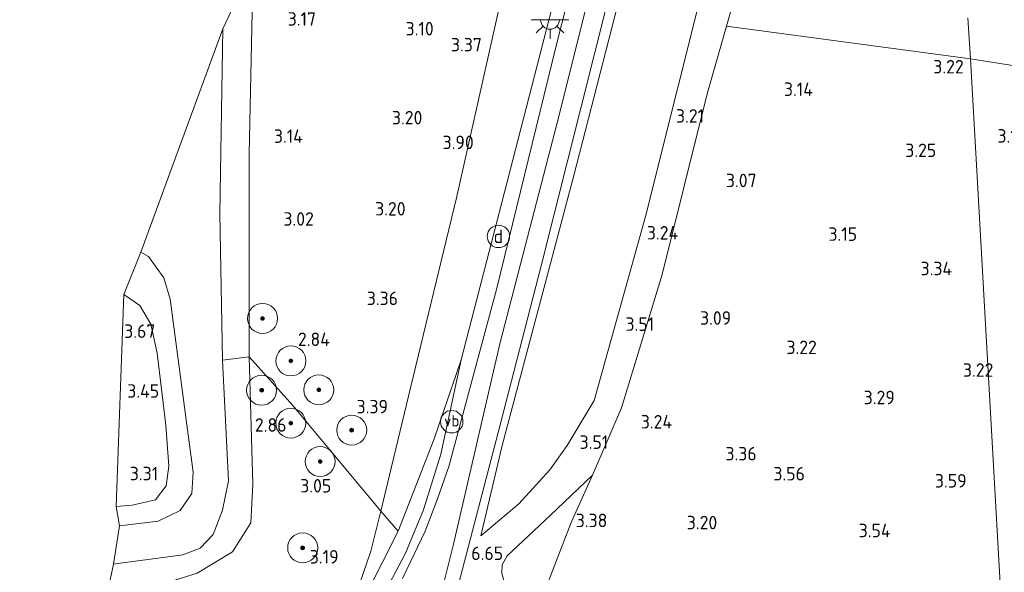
# Model space of a CAD drawing. Extents: x 141961 to 144947, y 416202 to 417778.
# Tile 41 of 122: x 142539 to 142670, y 417496 to 417570. Entities that reach past the tile are written whole.
import ezdxf
from ezdxf.enums import TextEntityAlignment as Align
from ezdxf.lldxf.tags import DXFTag

# ---------------------------------------------------------------- set-up
doc = ezdxf.new("R2010")
doc.units = 0
for name, color, linetype, lineweight in [('B-ME-GR-BOOM-S', 90, 'Continuous', 25), ('B-ME-GR-GRAS-GV', 60, 'Continuous', 13), ('B-ME-GR-HAAG-G', 90, 'GR-HAAG1', 13), ('B-ME-GR-STRUIK-GV', 90, 'Continuous', 13), ('B-ME-GW-TALUD_KRUIN-G', 90, 'Continuous', 18), ('B-ME-GW-TALUD_TEEN-G', 90, 'Continuous', 18), ('B-ME-IE-MEUBILAIR_DIJKPAAL-S', 7, 'Continuous', 25), ('B-ME-IE-MEUBILAIR_WEGMEUBILAIR-S', 7, 'Continuous', 25), ('B-ME-IE-TERREINAFSCHEIDING_KUNSTMATIG_HEKWERK-G', 20, 'IE-TERREINAFSCHEIDING-KUNSTMATIG', 18), ('B-ME-KG-GRENS_OPNAME-G', 210, 'KG-OPNAME', 18), ('B-ME-OG-HOOGTEPUNT-S', 7, 'Continuous', 25), ('B-ME-OG-WATER_POEL-GV', 7, 'Continuous', 18), ('B-ME-VH-VERHARDING_ASFALT-GV', 252, 'Continuous', 18), ('B-ME-VW-VERKEERSTEKEN_DRAAGCONSTRUCTIE-S', 7, 'Continuous', 25), ('B-ME-WH-WINTERBED-G', 150, 'WH-WINTERBED', 18)]:
    doc.layers.add(name, color=color, linetype=linetype, lineweight=lineweight)
doc.styles.add('NLCS-ISO', font='NLCS-ISO.ttf')
doc.styles.add('NLCS-ISO-ANNOTATIVE-T18', font='NLCS-ISO.ttf', dxfattribs={"height": 1.8})
doc.styles.get("Standard").update_dxf_attribs({"font": 'arial.ttf'})
doc.linetypes.add('GR-HAAG1', pattern='A,6,[176,NLCS.SHX,S=0.125,R=0,X=0,Y=0],-2', length=8)
doc.linetypes.add('IE-TERREINAFSCHEIDING-KUNSTMATIG', pattern='A,4,[82,NLCS.SHX,S=0.75,R=90,X=0,Y=0],4,-2', length=10)
tags = doc.linetypes.add('KG-OPNAME', pattern='A,5.5,-2,["O",Standard,S=1.8,R=0,X=-0.5,Y=-0.9],-2,5.5,-2,[5,NLCS.SHX,S=0.75,R=0,X=0,Y=0],-2', length=19).pattern_tags.tags
tags[6] = DXFTag(74, 10)
tags = doc.linetypes.add('WH-WINTERBED', pattern='A,6,-3.5,["WB",Standard,S=1.8,R=0,X=-1.5,Y=-0.9],-3.5,6,-3.5,6,-3.5,6,-3.5,6,-3.5', length=51).pattern_tags.tags
tags[6] = DXFTag(74, 10)

# ---------------------------------------------------------------- blocks, each defined once
blk = doc.blocks.new('SAL-HOOGTELABEL-SO')
at = {"color": 0, "linetype": 'ByBlock', "lineweight": -2, "style": 'NLCS-ISO-ANNOTATIVE-T18'}
blk.add_attdef('HOOGTE', text='', height=1.8, dxfattribs=at).set_placement((2.79, 0), align=Align.RIGHT)
blk = doc.blocks.new('SGR-BOOM_01-SO')
at = {"linetype": 'ByBlock', "lineweight": 18}
h = blk.add_hatch(color=0, dxfattribs=at)
h.dxf.hatch_style = 1
edge = h.paths.add_edge_path()
edge.add_arc((0, 0), 0.25, 0, 360)
at = {"color": 0, "linetype": 'ByBlock', "lineweight": 18}
for radius in [2, 0.25]:
    blk.add_circle((0, 0), radius, dxfattribs=at)
blk = doc.blocks.new('SIE-DIJKPAAL-SO')
at = {"color": 0, "linetype": 'ByBlock', "lineweight": 18}
blk.add_circle((0, 0), 1.5, dxfattribs=at)
at = {"color": 0, "linetype": 'ByBlock', "lineweight": 18, "style": 'NLCS-ISO'}
blk.add_text('d', height=1.8, dxfattribs=at).set_placement((0, 0), align=Align.MIDDLE_CENTER)
blk = doc.blocks.new('SKL-ET_OV_LICHTPUNT-SO')
at = {"color": 0, "linetype": 'ByBlock', "lineweight": 18}
for points in [[(-1.25, 0), (-2.5, 0)], [(1.25, 0), (2.5, 0)], [(-0.92, -0.85), (-1.83, -1.7)], [(0, -1.25), (0, -2.5)], [(0.92, -0.85), (1.83, -1.7)]]:
    blk.add_lwpolyline(points, dxfattribs=at)
blk.add_lwpolyline([(0, 0), (1.25, 0, -1), (-1.25, 0)], format="xyb", close=True, dxfattribs=at)
blk = doc.blocks.new('SIE-WEG_PAAL_VERKEERSBORD-SO')
at = {"color": 0, "linetype": 'ByBlock', "lineweight": 18}
blk.add_circle((0, 0), 1.5, dxfattribs=at)
at = {"color": 0, "linetype": 'ByBlock', "lineweight": 18, "style": 'NLCS-ISO'}
blk.add_text('vb', height=1.5, dxfattribs=at).set_placement((0, 0.13), align=Align.MIDDLE_CENTER)

msp = doc.modelspace()

# ---------------------------------------------------------------- linework, layer by layer
at = {"layer": 'B-ME-GR-GRAS-GV'}
for points in [[(142605.12, 417505.57, 4.95), (142600.03, 417501.26, 6.74), (142602.88, 417513.33, 6.86), (142612.45, 417549.34, 6.98), (142621.8, 417585.71, 6.92), (142628.5, 417611.76, 6.87), (142634.71, 417630.9, 6.71), (142638.94, 417642.68, 6.65), (142643.03, 417652.38, 6.79), (142649.13, 417665.22, 6.67), (142658.3, 417681.44, 6.57), (142659.58, 417662.36, 2.69), (142655.28, 417652.98, 2.75), (142646.91, 417631.75, 2.66), (142639.08, 417607.56, 2.82), (142630.61, 417578.2, 3.36), (142622.02, 417543.91, 3.45), (142615.14, 417519.35, 3.63), (142611.54, 417513.32, 3.75), (142609.25, 417510.09, 4.22)], [(142590.72, 417521.2, 4.07), (142586.7, 417504.55, 3.72), (142574.95, 417518.66, 3.08), (142569.11, 417525.18, 2.92), (142569.13, 417552.26, 2.98), (142569.66, 417577.5, 2.98), (142575.54, 417577.61, 3.06), (142596.77, 417578.04, 3.35), (142603.94, 417578.3, 3.88), (142596.78, 417546.36, 4.04)], [(142593.83, 417514.22, 6.25), (142589.02, 417501.88, 5.06), (142586.7, 417504.55, 3.72), (142590.72, 417521.2, 4.07), (142596.78, 417546.36, 4.04), (142603.94, 417578.3, 3.88), (142611.25, 417578.47, 6.86), (142607.54, 417564.02, 6.91), (142602.48, 417544.4, 6.89), (142597.43, 417524.78, 6.86)], [(142569.11, 417525.18, 2.92), (142565.59, 417524.72, 1.47), (142565.21, 417544.31, 1.47), (142565.63, 417568.94, 1.47), (142569.66, 417577.5, 2.98), (142569.13, 417552.26, 2.98)], [(142555.38, 417461, 3.6), (142554.64, 417460.55, 3.56), (142550.26, 417493.92, 3.02), (142551.15, 417494, 3.03), (142556.56, 417494.53, 3.13), (142562.2, 417496.3, 3.13), (142566.9, 417499.16, 3), (142569.34, 417503.03, 3.05), (142569.62, 417508.18, 3.07), (142569.11, 417525.18, 2.92), (142574.95, 417518.66, 3.08), (142586.7, 417504.55, 3.72), (142585.36, 417499.24, 3.84), (142583.3, 417493.28, 3.99), (142580.96, 417488.72, 4.1), (142577.65, 417482.23, 4.24), (142572.46, 417476.13, 4.02), (142569.23, 417472.27, 3.84), (142563.62, 417466.88, 3.81), (142557.16, 417462.09, 3.69)], [(142551.15, 417494, 3.03), (142550.26, 417493.92, 3.02), (142551.01, 417497.51, 1.47), (142551.97, 417497.64, 1.47), (142560.3, 417498.74, 1.47), (142562.61, 417499.65, 1.47), (142564.34, 417501.44, 1.47), (142565.57, 417504.7, 1.47), (142566.39, 417508.62, 1.47), (142565.59, 417524.72, 1.47), (142569.11, 417525.18, 2.92), (142569.62, 417508.18, 3.07), (142569.34, 417503.03, 3.05), (142566.9, 417499.16, 3), (142562.2, 417496.3, 3.13), (142556.56, 417494.53, 3.13)], [(142572.27, 417474.49, 4.36), (142569.23, 417472.27, 3.84), (142572.46, 417476.13, 4.02), (142577.65, 417482.23, 4.24), (142582.77, 417489.59, 4.88), (142589.02, 417501.88, 5.06), (142593.83, 417514.22, 6.25), (142597.43, 417524.78, 6.86), (142594.72, 417512.18, 6.68), (142592.38, 417504.77, 6.55), (142589.99, 417498.95, 6.45), (142587.81, 417494.81, 6.07), (142584.32, 417489.04, 5.54), (142580.66, 417484.12, 5.13), (142574.6, 417476.81, 4.52)], [(142608.64, 417494.06, 4.44), (142607.44, 417491.77, 5.21), (142605.09, 417492.78, 5.59), (142604.17, 417493.57, 5.82), (142603.33, 417494.61, 5.98), (142602.86, 417496.26, 6.14), (142602.89, 417497.4, 6.18), (142603.57, 417498.6, 6.13), (142609.29, 417503.99, 4.84), (142614.95, 417509.39, 3.48), (142612.1, 417503.04, 3.7)], [(142582.77, 417489.59, 4.88), (142577.65, 417482.23, 4.24), (142580.96, 417488.72, 4.1), (142583.3, 417493.28, 3.99), (142585.36, 417499.24, 3.84), (142586.7, 417504.55, 3.72), (142589.02, 417501.88, 5.06)]]:
    msp.add_polyline3d(points, close=True, dxfattribs=at)
for points in [[(142618.98, 417601.78, 6.9), (142610.1, 417566.65, 6.96), (142602.14, 417534.13, 6.93), (142595.75, 417510.52, 6.8), (142594.24, 417506.21, 6.83), (142592.61, 417501.9, 6.62), (142589.58, 417495.6, 6.33)], [(142729.44, 417587.48, 1.7), (142723.46, 417557.72, 2.12), (142720.57, 417557.74, 2.42), (142718.4, 417557.96, 2.49), (142714.67, 417558.34, 2.63), (142712.11, 417558.6, 2.73), (142710.65, 417558.75, 2.79), (142704.96, 417559.51, 2.65), (142693.28, 417560.96, 2.83), (142682.94, 417562.4, 2.7), (142676.66, 417563.38, 2.62), (142670.71, 417564.07, 3.11), (142665.37, 417564.91, 3.25), (142665, 417570.42, 3.12)], [(142621.8, 417585.71, 6.92), (142612.45, 417549.34, 6.98), (142602.88, 417513.33, 6.86), (142600.03, 417501.26, 6.74), (142605.12, 417505.57, 4.95), (142609.25, 417510.09, 4.22), (142611.54, 417513.32, 3.75), (142615.14, 417519.35, 3.63), (142622.02, 417543.91, 3.45), (142630.61, 417578.2, 3.36)], [(142597.08, 417494.77, 6.74), (142602.64, 417516.07, 6.97), (142608.15, 417537.47, 7), (142613.44, 417558.53, 7), (142618.73, 417579.59, 7)], [(142635.83, 417579.91, 3.22), (142632.83, 417569.29, 3.47), (142630.25, 417560.27, 3.44), (142624.24, 417536.14, 3.56), (142618.82, 417518.34, 3.63), (142614.95, 417509.39, 3.48), (142609.29, 417503.99, 4.84), (142603.57, 417498.6, 6.13), (142602.89, 417497.4, 6.18), (142602.86, 417496.26, 6.14)], [(142665, 417570.42, 3.12), (142665.37, 417564.91, 3.25), (142652.08, 417566.73, 3.37), (142632.83, 417569.29, 3.47), (142635.83, 417579.91, 3.22)], [(142587.81, 417494.81, 6.07), (142589.99, 417498.95, 6.45), (142592.38, 417504.77, 6.55), (142594.72, 417512.18, 6.68), (142597.43, 417524.78, 6.86), (142602.48, 417544.4, 6.89), (142607.54, 417564.02, 6.91), (142611.25, 417578.47, 6.86)], [(142608.64, 417494.06, 4.44), (142612.1, 417503.04, 3.7), (142614.95, 417509.39, 3.48), (142618.82, 417518.34, 3.63), (142624.24, 417536.14, 3.56), (142630.25, 417560.27, 3.44), (142632.83, 417569.29, 3.47), (142652.08, 417566.73, 3.37), (142665.37, 417564.91, 3.25), (142669.62, 417489.39, 3.8)], [(142670.8, 417468.34, 3.67), (142669.62, 417489.39, 3.8), (142665.37, 417564.91, 3.25), (142670.71, 417564.07, 3.11)]]:
    msp.add_polyline3d(points, dxfattribs=at)
at = {"layer": 'B-ME-GR-HAAG-G'}
msp.add_polyline3d([(142574.95, 417518.66, 3.08), (142586.7, 417504.55, 3.72), (142589.02, 417501.88, 5.06), (142582.77, 417489.59, 4.88), (142577.65, 417482.23, 4.24)], dxfattribs=at)
at = {"layer": 'B-ME-GR-STRUIK-GV'}
for points in [[(142557, 417503.24, 1.47), (142551.81, 417502.61, 1.47), (142551.37, 417505.21, 3.29), (142553.53, 417505.38, 3.29), (142556.63, 417506.08, 3.28), (142558.05, 417507.95, 3.28), (142558.39, 417510.57, 3.28), (142557.99, 417516.04, 3.34), (142556.87, 417525.64, 3.57), (142555.99, 417529.54, 3.58), (142554.56, 417532.01, 3.58), (142552.43, 417533.49, 3.58), (142554.68, 417539.14, 1.47), (142555.71, 417538.56, 1.47), (142557.74, 417535.7, 1.47), (142558.59, 417532.85, 1.47), (142561.01, 417514.77, 1.47), (142561.68, 417509.78, 1.47), (142561.48, 417506.95, 1.47), (142559.93, 417504.67, 1.47)], [(142553.53, 417505.38, 3.29), (142551.37, 417505.21, 3.29), (142552.43, 417533.49, 3.58), (142554.56, 417532.01, 3.58), (142555.99, 417529.54, 3.58), (142556.87, 417525.64, 3.57), (142557.99, 417516.04, 3.34), (142558.39, 417510.57, 3.28), (142558.05, 417507.95, 3.28), (142556.63, 417506.08, 3.28)]]:
    msp.add_polyline3d(points, close=True, dxfattribs=at)
at = {"layer": 'B-ME-GW-TALUD_KRUIN-G'}
for points in [[(142600.03, 417501.26, 6.74), (142602.88, 417513.33, 6.86), (142612.45, 417549.34, 6.98), (142621.8, 417585.71, 6.92), (142628.5, 417611.76, 6.87), (142634.71, 417630.9, 6.71), (142638.94, 417642.68, 6.65), (142643.03, 417652.38, 6.79), (142649.13, 417665.22, 6.67), (142658.3, 417681.44, 6.57)], [(142550.26, 417493.92, 3.02), (142551.15, 417494, 3.03), (142556.56, 417494.53, 3.13), (142562.2, 417496.3, 3.13), (142566.9, 417499.16, 3), (142569.34, 417503.03, 3.05), (142569.62, 417508.18, 3.07), (142569.11, 417525.18, 2.92), (142569.13, 417552.26, 2.98), (142569.66, 417577.5, 2.98)], [(142552.43, 417533.49, 3.58), (142554.56, 417532.01, 3.58), (142555.99, 417529.54, 3.58), (142556.87, 417525.64, 3.57), (142557.99, 417516.04, 3.34), (142558.39, 417510.57, 3.28), (142558.05, 417507.95, 3.28), (142556.63, 417506.08, 3.28), (142553.53, 417505.38, 3.29), (142551.37, 417505.21, 3.29)], [(142569.23, 417472.27, 3.84), (142572.27, 417474.49, 4.36), (142574.6, 417476.81, 4.52), (142580.66, 417484.12, 5.13), (142584.32, 417489.04, 5.54), (142587.81, 417494.81, 6.07), (142589.99, 417498.95, 6.45), (142592.38, 417504.77, 6.55), (142594.72, 417512.18, 6.68), (142597.43, 417524.78, 6.86)], [(142614.95, 417509.39, 3.48), (142609.29, 417503.99, 4.84), (142603.57, 417498.6, 6.13), (142602.89, 417497.4, 6.18), (142602.86, 417496.26, 6.14), (142603.33, 417494.61, 5.98), (142604.17, 417493.57, 5.82), (142605.09, 417492.78, 5.59), (142607.44, 417491.77, 5.21), (142615.13, 417489.7, 4.24)]]:
    msp.add_polyline3d(points, dxfattribs=at)
at = {"layer": 'B-ME-GW-TALUD_TEEN-G'}
for points in [[(142641.51, 417704.96, 3.63), (142640.5, 417704.27, 3.41), (142637.29, 417695.16, 3.01), (142629.56, 417667.72, 3.27), (142627.62, 417660.75, 3.43), (142625.63, 417654.64, 3.48), (142622.9, 417646.43, 3.53), (142619.79, 417637.75, 3.69), (142619.63, 417637.24, 3.71), (142612.11, 417611.58, 3.79), (142606.67, 417588.31, 3.86), (142603.94, 417578.3, 3.88), (142596.78, 417546.36, 4.04), (142590.72, 417521.2, 4.07), (142586.7, 417504.55, 3.72), (142585.36, 417499.24, 3.84), (142583.3, 417493.28, 3.99), (142580.96, 417488.72, 4.1), (142577.65, 417482.23, 4.24)], [(142600.03, 417501.26, 6.74), (142605.12, 417505.57, 4.95), (142609.25, 417510.09, 4.22), (142611.54, 417513.32, 3.75), (142615.14, 417519.35, 3.63), (142622.02, 417543.91, 3.45), (142630.61, 417578.2, 3.36), (142639.08, 417607.56, 2.82), (142646.91, 417631.75, 2.66), (142655.28, 417652.98, 2.75), (142659.58, 417662.36, 2.69)]]:
    msp.add_polyline3d(points, dxfattribs=at)
at = {"layer": 'B-ME-IE-TERREINAFSCHEIDING_KUNSTMATIG_HEKWERK-G'}
for points in [[(142614.95, 417509.39, 3.48), (142618.82, 417518.34, 3.63), (142624.24, 417536.14, 3.56), (142630.25, 417560.27, 3.44), (142632.83, 417569.29, 3.47), (142635.83, 417579.91, 3.22), (142641.52, 417599.33, 2.6), (142649.22, 417625.52, 2.56), (142653.42, 417637.55, 2.45), (142655.18, 417642.47, 2.5), (142660.2, 417653.96, 2.57)], [(142627.02, 417636.2, 6.79), (142622.53, 417621.92, 6.93), (142618.25, 417606.45, 6.9), (142611.25, 417578.47, 6.86), (142607.54, 417564.02, 6.91), (142602.48, 417544.4, 6.89), (142597.43, 417524.78, 6.86)], [(142632.83, 417569.29, 3.47), (142652.08, 417566.73, 3.37), (142665.37, 417564.91, 3.25)], [(142665.37, 417564.91, 3.25), (142670.71, 417564.07, 3.11), (142676.66, 417563.38, 2.62), (142682.94, 417562.4, 2.7), (142693.28, 417560.96, 2.83), (142704.96, 417559.51, 2.65), (142710.65, 417558.75, 2.79), (142712.11, 417558.6, 2.73)], [(142574.95, 417518.66, 3.08), (142569.11, 417525.18, 2.92), (142565.59, 417524.72, 1.47)], [(142597.43, 417524.78, 6.86), (142593.83, 417514.22, 6.25), (142589.02, 417501.88, 5.06)], [(142608.64, 417494.06, 4.44), (142612.1, 417503.04, 3.7), (142614.95, 417509.39, 3.48)]]:
    msp.add_polyline3d(points, dxfattribs=at)
at = {"layer": 'B-ME-KG-GRENS_OPNAME-G'}
msp.add_polyline3d([(142569.66, 417577.5, 2.98), (142565.63, 417568.94, 1.47), (142554.68, 417539.14, 1.47), (142552.43, 417533.49, 3.58), (142551.37, 417505.21, 3.29), (142551.81, 417502.61, 1.47), (142551.01, 417497.51, 1.47), (142550.26, 417493.92, 3.02), (142547.54, 417490.61, 3.02), (142546.99, 417486.81, 3.05), (142542.73, 417449.01, 3.32), (142542.48, 417447.82, 3.33), (142542.43, 417446.92, 3.33), (142542.04, 417440.01, 3.36), (142542.1, 417439.4, 3.36), (142542.32, 417438.31, 3.33), (142538.51, 417408.06, 2.99)], dxfattribs=at)
at = {"layer": 'B-ME-OG-WATER_POEL-GV'}
msp.add_polyline3d([(142551.97, 417497.64, 1.47), (142551.01, 417497.51, 1.47), (142551.81, 417502.61, 1.47), (142557, 417503.24, 1.47), (142559.93, 417504.67, 1.47), (142561.48, 417506.95, 1.47), (142561.68, 417509.78, 1.47), (142561.01, 417514.77, 1.47), (142558.59, 417532.85, 1.47), (142557.74, 417535.7, 1.47), (142555.71, 417538.56, 1.47), (142554.68, 417539.14, 1.47), (142565.63, 417568.94, 1.47), (142565.21, 417544.31, 1.47), (142565.59, 417524.72, 1.47), (142566.39, 417508.62, 1.47), (142565.57, 417504.7, 1.47), (142564.34, 417501.44, 1.47), (142562.61, 417499.65, 1.47), (142560.3, 417498.74, 1.47)], close=True, dxfattribs=at)
at = {"layer": 'B-ME-VH-VERHARDING_ASFALT-GV'}
for points in [[(142589.58, 417495.6, 6.33), (142592.61, 417501.9, 6.62), (142594.24, 417506.21, 6.83), (142595.75, 417510.52, 6.8), (142602.14, 417534.13, 6.93), (142610.1, 417566.65, 6.96), (142618.98, 417601.78, 6.9)], [(142618.73, 417579.59, 7), (142613.44, 417558.53, 7), (142608.15, 417537.47, 7), (142602.64, 417516.07, 6.97), (142597.08, 417494.77, 6.74)]]:
    msp.add_polyline3d(points, dxfattribs=at)
at = {"layer": 'B-ME-WH-WINTERBED-G'}
msp.add_polyline3d([(142664.51, 417697.55, 6.66), (142664.34, 417697.36, 6.66), (142657.63, 417688.68, 6.68), (142650.08, 417676.05, 6.77), (142639.2, 417655.57, 6.81), (142630.46, 417633.09, 6.84), (142623.5, 417608.87, 6.98), (142617.46, 417585.43, 6.98), (142610.52, 417557.58, 6.99), (142602.56, 417526.89, 6.92), (142596.41, 417500.18, 6.81), (142590.49, 417476.51, 6.84), (142585.57, 417454.88, 6.69), (142582.18, 417428.25, 6.66), (142580.45, 417401.93, 6.82)], dxfattribs=at)

# ---------------------------------------------------------------- block references
at = {"layer": 'B-ME-GR-BOOM-S'}
for p in [(142570.92, 417530.29, 3.03), (142574.7, 417524.62, 3.07), (142570.79, 417520.71, 3), (142578.42, 417520.76, 3.06), (142574.68, 417516.31, 3.17), (142582.81, 417515.38, 3.43), (142578.6, 417511.19, 3.31), (142576.27, 417499.68, 3.19)]:
    msp.add_blockref('SGR-BOOM_01-SO', p, dxfattribs=at)
at = {"layer": 'B-ME-IE-MEUBILAIR_DIJKPAAL-S'}
msp.add_blockref('SIE-DIJKPAAL-SO', (142602.38, 417541.24, 7.04), dxfattribs=at)
at = {"layer": 'B-ME-IE-MEUBILAIR_WEGMEUBILAIR-S'}
msp.add_blockref('SKL-ET_OV_LICHTPUNT-SO', (142609.27, 417570.12, 7), dxfattribs=at)
at = {"layer": 'B-ME-OG-HOOGTEPUNT-S'}
for p, values in [((142575.26, 417569.35, 3.17), {'HOOGTE': '3.17'}), ((142590.96, 417568.05, 3.1), {'HOOGTE': '3.10'}), ((142597.39, 417565.92, 3.37), {'HOOGTE': '3.37'}), ((142661.67, 417562.98, 3.22), {'HOOGTE': '3.22'}), ((142641.56, 417559.97, 3.14), {'HOOGTE': '3.14'}), ((142589.45, 417556.18, 3.2), {'HOOGTE': '3.20'}), ((142627.03, 417556.41, 3.21), {'HOOGTE': '3.21'}), ((142573.51, 417553.71, 3.14), {'HOOGTE': '3.14'}), ((142670.01, 417553.74, 3.19), {'HOOGTE': '3.19'}), ((142596.3, 417552.88, 3.9), {'HOOGTE': '3.90'}), ((142658.01, 417551.82, 3.25), {'HOOGTE': '3.25'}), ((142634.04, 417547.8, 3.07), {'HOOGTE': '3.07'}), ((142587.21, 417544.02, 3.2), {'HOOGTE': '3.20'}), ((142574.97, 417542.66, 3.02), {'HOOGTE': '3.02'}), ((142623.58, 417540.82, 3.24), {'HOOGTE': '3.24'}), ((142647.45, 417540.64, 3.15), {'HOOGTE': '3.15'}), ((142660.13, 417536.05, 3.34), {'HOOGTE': '3.34'}), ((142586.2, 417532.07, 3.36), {'HOOGTE': '3.36'}), ((142620.37, 417528.63, 3.51), {'HOOGTE': '3.51'}), ((142630.65, 417529.45, 3.09), {'HOOGTE': '3.09'}), ((142553.83, 417527.69, 3.67), {'HOOGTE': '3.67'}), ((142577.11, 417526.61, 2.84), {'HOOGTE': '2.84'}), ((142642.08, 417525.53, 3.22), {'HOOGTE': '3.22'}), ((142665.63, 417522.5, 3.22), {'HOOGTE': '3.22'}), ((142554.33, 417519.71, 3.45), {'HOOGTE': '3.45'}), ((142652.48, 417518.84, 3.29), {'HOOGTE': '3.29'}), ((142584.86, 417517.62, 3.39), {'HOOGTE': '3.39'}), ((142622.77, 417515.6, 3.24), {'HOOGTE': '3.24'}), ((142571.32, 417515.17, 2.86), {'HOOGTE': '2.86'}), ((142614.25, 417512.88, 3.51), {'HOOGTE': '3.51'}), ((142634.05, 417511.34, 3.36), {'HOOGTE': '3.36'}), ((142554.2, 417508.69, 3.31), {'HOOGTE': '3.31'}), ((142640.49, 417508.67, 3.56), {'HOOGTE': '3.56'}), ((142662.06, 417507.72, 3.59), {'HOOGTE': '3.59'}), ((142577.29, 417507.06, 3.05), {'HOOGTE': '3.05'}), ((142614.13, 417502.43, 3.38), {'HOOGTE': '3.38'}), ((142628.79, 417502.15, 3.2), {'HOOGTE': '3.20'}), ((142651.92, 417501.09, 3.54), {'HOOGTE': '3.54'}), ((142578.27, 417497.58, 3.19), {'HOOGTE': '3.19'}), ((142600.22, 417498.05, 6.65), {'HOOGTE': '6.65'})]:
    msp.add_blockref('SAL-HOOGTELABEL-SO', p, dxfattribs=at).add_auto_attribs(values)
at = {"layer": 'B-ME-VW-VERKEERSTEKEN_DRAAGCONSTRUCTIE-S'}
msp.add_blockref('SIE-WEG_PAAL_VERKEERSBORD-SO', (142596.15, 417516.51, 6.8), dxfattribs=at)

doc.saveas('drawing.dxf')
